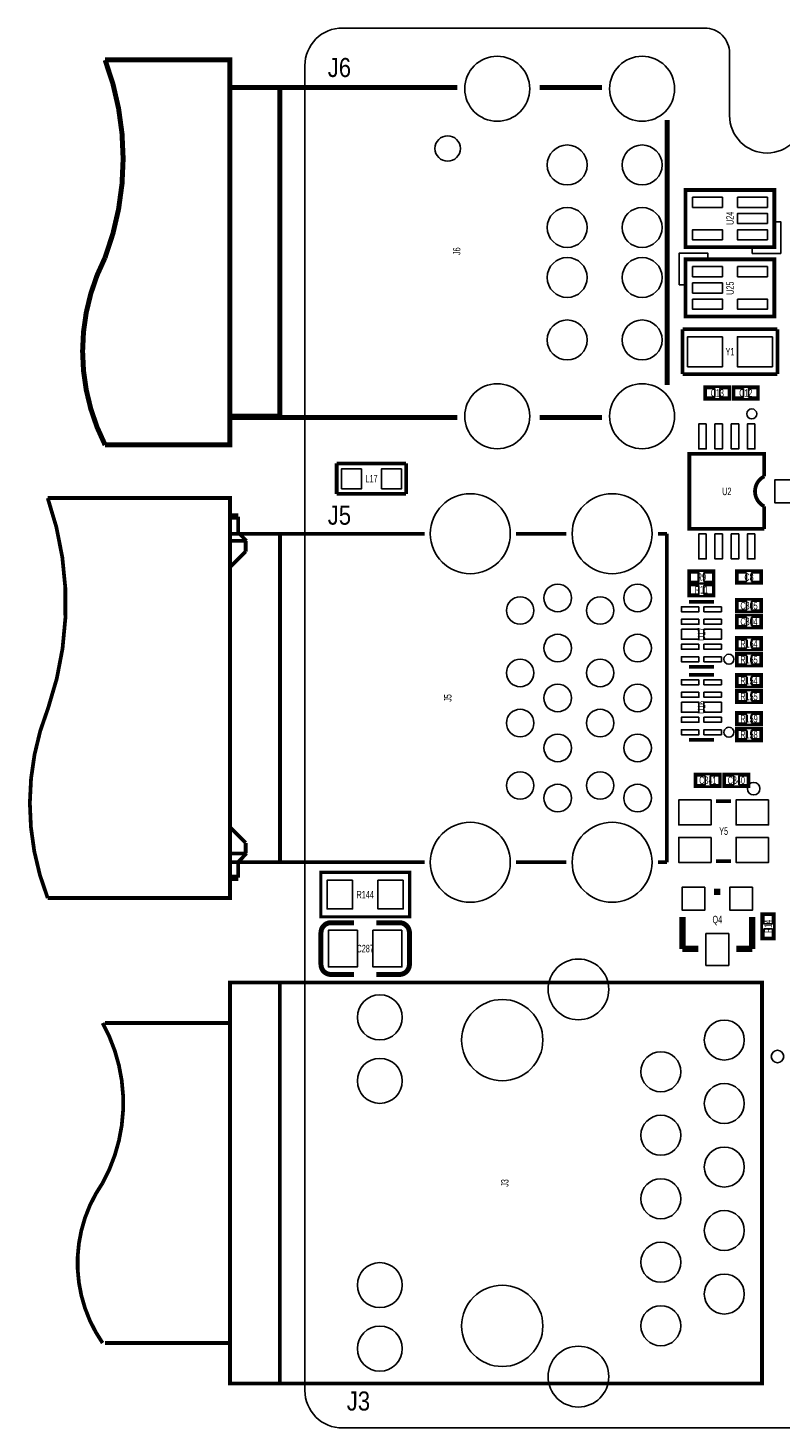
# Model space of a CAD drawing. Extents: x -11 to 92, y 0 to 58.
# Tile 1 of 7: x -11 to 19, y 0 to 56. Entities that reach past the tile are written whole.
import ezdxf
from ezdxf.enums import TextEntityAlignment as Align

# ---------------------------------------------------------------- set-up
doc = ezdxf.new("R2010")
doc.units = 0
for name, color, linetype in [('BG_OUTLINE', 12, 'CONTINUOUS'), ('BG_SILKSCREEN_TOP', 7, 'CONTINUOUS'), ('PG_SILKSCREEN_TOP', 253, 'CONTINUOUS'), ('PIN_TOP', 92, 'CONTINUOUS'), ('RD_SILKSCREEN_TOP', 85, 'CONTINUOUS')]:
    doc.layers.add(name, color=color, linetype=linetype)

msp = doc.modelspace()

# ---------------------------------------------------------------- linework, layer by layer
at = {"layer": 'BG_OUTLINE'}
msp.add_lwpolyline([(83.49996, 55.999888, -0.414214), (85.000084, 54.500018), (85.000084, 1.500124, -0.414249), (83.49996, 0), (1.500124, 0, -0.41426), (0, 1.500124), (0, 54.500018, -0.414229), (1.500124, 55.999888), (15.999968, 55.999888, -0.414239), (16.999966, 54.99989), (16.999966, 52.500022, 0.414244), (18.50009, 50.999898, 0.414203), (19.99996, 52.500022), (19.99996, 54.99989, -0.414224), (20.999958, 55.999888)], format="xyb", close=True, dxfattribs=at)
at = {"layer": 'PG_SILKSCREEN_TOP'}
for points, const_width in [([(-8.000009, 39.320216), (-3.000019, 39.320216), (-3.000019, 54.720236), (-8.000009, 54.720236)], 0.2), ([(6.099988, 40.420214), (-3.000019, 40.420214), (-3.000019, 53.620238), (6.099988, 53.620238)], 0.2), ([(-3.000019, 40.470328), (-1.000023, 40.470328), (-1.000023, 53.620238), (-3.000019, 53.620238)], 0.2), ([(9.399981, 53.620238), (11.899976, 53.620238)], 0.2), ([(14.499996, 52.320215), (14.499996, 41.720237)], 0.2), ([(15.24, 47.235999), (15.24, 49.521999), (18.796, 49.521999), (18.796, 47.235999), (15.24, 47.235999)], 0.1524), ([(18.796, 46.744001), (18.796, 44.458001), (15.24, 44.458001), (15.24, 46.744001), (18.796, 46.744001)], 0.1524), ([(15.11808, 43.95216), (18.91792, 43.95216)], 0.14986), ([(15.11808, 42.15384), (15.11808, 43.95216)], 0.14986), ([(18.91792, 43.95216), (18.91792, 42.15384)], 0.14986), ([(18.91792, 42.15384), (15.11808, 42.15384)], 0.14986), ([(17.018, 41.656), (16.002, 41.656), (16.002, 41.148), (17.018, 41.148), (17.018, 41.656)], 0.1016), ([(17.145, 41.148), (18.161, 41.148), (18.161, 41.656), (17.145, 41.656), (17.145, 41.148)], 0.1016), ([(11.899976, 40.420214), (9.399981, 40.420214)], 0.2), ([(1.27, 37.3634), (1.27, 38.5826)], 0.1524), ([(1.27, 38.5826), (4.0513, 38.5826)], 0.1524), ([(4.0513, 38.5826), (4.0513, 37.3634)], 0.1524), ([(18.390997, 35.965003), (15.391003, 35.965003), (15.391003, 38.964997), (18.390997, 38.964997), (18.390997, 38.064999)], 0.150012), ([(-10.299243, 37.200103), (-2.999232, 37.200103), (-2.999232, 29.200094)], 0.150012), ([(4.0513, 37.3634), (1.27, 37.3634)], 0.1524), ([(-2.999232, 36.456899), (-2.669032, 36.456899)], 0.254), ([(-2.999232, 36.456899), (-2.999232, 35.484105)], 0.150012), ([(-2.669032, 36.456899), (-2.669032, 35.816794)], 0.150012), ([(18.390997, 36.865001), (18.390997, 35.965003)], 0.150012), ([(-2.999232, 22.629089), (-0.999236, 22.629089), (-0.999236, 35.771099), (-2.999232, 35.771099), (1.34018, 35.771099), (2.419858, 35.771099), (4.788357, 35.771099)], 0.150012), ([(-2.669032, 35.816794), (-2.336343, 35.484105)], 0.150012), ([(8.451063, 35.771099), (10.467873, 35.771099)], 0.150012), ([(14.130579, 35.771099), (14.493773, 35.771099)], 0.150012), ([(14.493773, 35.771099), (14.493773, 22.629089)], 0.150012), ([(-2.999232, 35.484105), (-2.371827, 35.484105)], 0.150012), ([(-2.371827, 35.484105), (-2.371827, 35.059899)], 0.150012), ([(-2.371827, 35.059899), (-2.999232, 34.434983)], 0.150012), ([(-2.999232, 34.434983), (-2.999232, 24.132794)], 0.150012), ([(15.367, 33.782), (16.383, 33.782), (16.383, 34.29), (15.367, 34.29), (15.367, 33.782)], 0.1016), ([(18.288, 34.29), (17.272, 34.29), (17.272, 33.782), (18.288, 33.782), (18.288, 34.29)], 0.1016), ([(16.383, 33.782), (15.367, 33.782), (15.367, 33.274), (16.383, 33.274), (16.383, 33.782)], 0.1016), ([(15.374899, 33.049997), (16.375101, 33.049997)], 0.150089), ([(17.272, 32.639), (18.288, 32.639), (18.288, 33.147), (17.272, 33.147), (17.272, 32.639)], 0.1016), ([(17.272, 32.004), (18.288, 32.004), (18.288, 32.512), (17.272, 32.512), (17.272, 32.004)], 0.1016), ([(17.272, 31.115), (18.288, 31.115), (18.288, 31.623), (17.272, 31.623), (17.272, 31.115)], 0.1016), ([(17.272, 30.48), (18.288, 30.48), (18.288, 30.988), (17.272, 30.988), (17.272, 30.48)], 0.1016), ([(15.374899, 30.450003), (16.375101, 30.450003)], 0.150089), ([(15.374899, 30.128997), (16.375101, 30.128997)], 0.150089), ([(17.272, 29.6418), (18.288, 29.6418), (18.288, 30.1498), (17.272, 30.1498), (17.272, 29.6418)], 0.1016), ([(-10.299243, 21.200085), (-2.999232, 21.200085), (-2.999232, 29.200094)], 0.150012), ([(17.272, 29.0068), (18.288, 29.0068), (18.288, 29.5148), (17.272, 29.5148), (17.272, 29.0068)], 0.1016), ([(17.272, 28.1178), (18.288, 28.1178), (18.288, 28.6258), (17.272, 28.6258), (17.272, 28.1178)], 0.1016), ([(17.272, 27.4828), (18.288, 27.4828), (18.288, 27.9908), (17.272, 27.9908), (17.272, 27.4828)], 0.1016), ([(15.374899, 27.529003), (16.375101, 27.529003)], 0.150089), ([(16.637, 26.162), (15.621, 26.162), (15.621, 25.654), (16.637, 25.654), (16.637, 26.162)], 0.1016), ([(16.764, 25.654), (17.78, 25.654), (17.78, 26.162), (16.764, 26.162), (16.764, 25.654)], 0.1016), ([(17.063999, 25.075998), (16.464001, 25.075998)], 0.150012), ([(-2.999232, 24.031194), (-2.371827, 23.403789)], 0.150012), ([(-2.999232, 22.982199), (-2.999232, 22.006789)], 0.150012), ([(-2.999232, 22.982199), (-2.371827, 22.982199)], 0.150012), ([(-2.336343, 22.982199), (-2.669032, 22.649383)], 0.150012), ([(-2.371827, 23.403789), (-2.371827, 22.982199)], 0.150012), ([(4.788357, 22.629089), (1.719859, 22.629089), (0.840156, 22.629089), (-2.999232, 22.629089)], 0.150012), ([(-2.669032, 22.649383), (-2.669032, 22.006789)], 0.150012), ([(8.451063, 22.629089), (10.467873, 22.629089)], 0.150012), ([(14.130579, 22.629089), (14.493773, 22.629089)], 0.150012), ([(17.063999, 22.676002), (16.464001, 22.676002)], 0.150012), ([(-2.999232, 22.006789), (-2.669032, 22.006789)], 0.254), ([(4.191, 20.447), (0.635, 20.447), (0.635, 22.225), (4.191, 22.225), (4.191, 20.447)], 0.127), ([(16.637, 21.4503), (16.383, 21.4503)], 0.254), ([(3.783076, 20.21205), (2.863088, 20.21205)], 0.199898), ([(15.113, 19.1643), (15.113, 20.4343)], 0.254), ([(17.907, 19.1643), (17.907, 20.4343)], 0.254), ([(18.288, 20.574), (18.288, 19.558), (18.796, 19.558), (18.796, 20.574), (18.288, 20.574)], 0.1016), ([(15.748, 19.1643), (15.113, 19.1643)], 0.254), ([(17.272, 19.1643), (17.907, 19.1643)], 0.254), ([(1.042924, 18.14195), (1.962912, 18.14195)], 0.199898), ([(-3.000096, 1.779829), (-1.0001, 1.779829), (-1.0001, 17.819827), (18.299913, 17.819827), (18.299913, 1.779829), (-3.000096, 1.779829), (-3.000096, 17.819827), (-1.0001, 17.819827)], 0.150012), ([(-8.000086, 3.399815), (-3.000096, 3.399815), (-3.000096, 16.199841), (-8.000086, 16.199841)], 0.150012)]:
    msp.add_lwpolyline(points, dxfattribs=dict(at, const_width=const_width))
for points, const_width in [([(-8.000009, 46.820226, 0.182961), (-8.000009, 54.720236)], 0.2), ([(-8.000009, 39.320216, -0.240364), (-8.000009, 46.820226)], 0.2), ([(18.390997, 36.865001, -0.618031), (18.390997, 38.064999)], 0.150012), ([(-10.299243, 37.200103, -0.169628), (-10.280142, 28.800095)], 0.150012), ([(-10.280142, 28.800095, 0.190343), (-10.299243, 21.200085)], 0.150012), ([(1.962912, 20.21205), (1.042924, 20.21205, 0.4144), (0.643128, 19.812)], 0.199898), ([(4.183126, 18.542), (4.183126, 19.812, 0.414214), (3.783076, 20.21205)], 0.199898), ([(0.643128, 19.812), (0.642874, 18.542, 0.414214), (1.042924, 18.14195)], 0.199898), ([(2.863088, 18.14195), (3.783076, 18.14195, 0.414214), (4.183126, 18.542)], 0.199898), ([(-8.100085, 9.799828, 0.258538), (-8.100085, 16.199841)], 0.150012), ([(-8.100085, 3.399815, -0.313617), (-8.100085, 9.799828)], 0.150012)]:
    msp.add_lwpolyline(points, format="xyb", dxfattribs=dict(at, const_width=const_width))
for points in [[(17.907, 47.235999), (17.907, 46.981999), (19.05, 46.981999), (19.05, 48.251999), (18.796, 48.251999), (18.796, 47.235999)], [(16.129, 46.744001), (16.129, 46.998001), (14.986, 46.998001), (14.986, 45.728001), (15.24, 45.728001), (15.24, 46.744001)]]:
    msp.add_lwpolyline(points, close=True, dxfattribs=at)
for points in [[(18.090998, 40.564994, 1), (17.691002, 40.565006, 1)], [(17.174997, 30.750002, 1), (16.775003, 30.749998, 1)], [(17.174997, 27.829002, 1), (16.775003, 27.828998, 1)], [(18.213984, 25.575997, 1), (17.714016, 25.576003, 1)], [(19.172987, 14.859, 1), (18.673008, 14.858993, 1)]]:
    msp.add_lwpolyline(points, format="xyb", close=True, dxfattribs=at)
at = {"layer": 'PIN_TOP'}
for points in [[(16.715003, 48.82581), (15.521203, 48.82581), (15.521203, 49.23221), (16.715003, 49.23221)], [(18.514797, 48.82581), (17.320997, 48.82581), (17.320997, 49.23221), (18.514797, 49.23221)], [(18.514797, 48.175799), (17.320997, 48.175799), (17.320997, 48.582199), (18.514797, 48.582199)], [(16.715003, 47.525788), (15.521203, 47.525788), (15.521203, 47.932188), (16.715003, 47.932188)], [(18.514797, 47.525788), (17.320997, 47.525788), (17.320997, 47.932188), (18.514797, 47.932188)], [(15.521203, 46.454212), (16.715003, 46.454212), (16.715003, 46.047812), (15.521203, 46.047812)], [(17.320997, 46.454212), (18.514797, 46.454212), (18.514797, 46.047812), (17.320997, 46.047812)], [(15.521203, 45.804201), (16.715003, 45.804201), (16.715003, 45.397801), (15.521203, 45.397801)], [(15.521203, 45.15419), (16.715003, 45.15419), (16.715003, 44.74779), (15.521203, 44.74779)], [(17.320997, 45.15419), (18.514797, 45.15419), (18.514797, 44.74779), (17.320997, 44.74779)], [(16.717264, 43.652948), (16.717264, 42.453052), (15.317216, 42.453052), (15.317216, 43.652948)], [(18.718784, 43.652948), (18.718784, 42.453052), (17.318736, 42.453052), (17.318736, 43.652948)], [(16.409924, 41.577006), (16.409924, 41.226994), (16.059912, 41.226994), (16.059912, 41.577006)], [(16.960088, 41.577006), (16.960088, 41.226994), (16.610076, 41.226994), (16.610076, 41.577006)], [(17.202912, 41.226994), (17.202912, 41.577006), (17.552924, 41.577006), (17.552924, 41.226994)], [(17.753076, 41.226994), (17.753076, 41.577006), (18.103088, 41.577006), (18.103088, 41.226994)], [(16.065995, 40.164995), (16.065995, 39.164997), (15.765996, 39.164997), (15.765996, 40.164995)], [(16.716007, 40.164995), (16.716007, 39.164997), (16.416007, 39.164997), (16.416007, 40.164995)], [(17.365993, 40.164995), (17.365993, 39.164997), (17.065993, 39.164997), (17.065993, 40.164995)], [(18.016004, 40.164995), (18.016004, 39.164997), (17.716005, 39.164997), (17.716005, 40.164995)], [(2.26695, 38.37305), (2.26695, 37.57295), (1.46685, 37.57295), (1.46685, 38.37305)], [(3.86715, 38.37305), (3.86715, 37.57295), (3.06705, 37.57295), (3.06705, 38.37305)], [(20.0787, 37.0078), (18.8087, 37.0078), (18.8087, 37.9222), (20.0787, 37.9222)], [(16.065995, 35.765003), (16.065995, 34.765005), (15.765996, 34.765005), (15.765996, 35.765003)], [(16.716007, 35.765003), (16.716007, 34.765005), (16.416007, 34.765005), (16.416007, 35.765003)], [(17.365993, 35.765003), (17.365993, 34.765005), (17.065993, 34.765005), (17.065993, 35.765003)], [(18.016004, 35.765003), (18.016004, 34.765005), (17.716005, 34.765005), (17.716005, 35.765003)], [(15.424912, 33.860994), (15.424912, 34.211006), (15.774924, 34.211006), (15.774924, 33.860994)], [(15.975076, 33.860994), (15.975076, 34.211006), (16.325088, 34.211006), (16.325088, 33.860994)], [(17.679924, 34.211006), (17.679924, 33.860994), (17.329912, 33.860994), (17.329912, 34.211006)], [(18.230088, 34.211006), (18.230088, 33.860994), (17.880076, 33.860994), (17.880076, 34.211006)], [(15.774924, 33.703006), (15.774924, 33.352994), (15.424912, 33.352994), (15.424912, 33.703006)], [(16.325088, 33.703006), (16.325088, 33.352994), (15.975076, 33.352994), (15.975076, 33.703006)], [(17.329912, 32.717994), (17.329912, 33.068006), (17.679924, 33.068006), (17.679924, 32.717994)], [(17.880076, 32.717994), (17.880076, 33.068006), (18.230088, 33.068006), (18.230088, 32.717994)], [(15.774988, 32.849998), (15.774988, 32.649998), (15.074989, 32.649998), (15.074989, 32.849998)], [(16.675011, 32.849998), (16.675011, 32.649998), (15.975013, 32.649998), (15.975013, 32.849998)], [(15.774988, 32.349999), (15.774988, 32.149999), (15.074989, 32.149999), (15.074989, 32.349999)], [(15.074989, 31.95), (15.774988, 31.95), (15.774988, 31.55), (15.074989, 31.55)], [(16.675011, 32.349999), (16.675011, 32.149999), (15.975013, 32.149999), (15.975013, 32.349999)], [(15.975013, 31.95), (16.675011, 31.95), (16.675011, 31.55), (15.975013, 31.55)], [(17.329912, 32.082994), (17.329912, 32.433006), (17.679924, 32.433006), (17.679924, 32.082994)], [(17.880076, 32.082994), (17.880076, 32.433006), (18.230088, 32.433006), (18.230088, 32.082994)], [(17.329912, 31.193994), (17.329912, 31.544006), (17.679924, 31.544006), (17.679924, 31.193994)], [(17.880076, 31.193994), (17.880076, 31.544006), (18.230088, 31.544006), (18.230088, 31.193994)], [(15.774988, 31.350001), (15.774988, 31.150001), (15.074989, 31.150001), (15.074989, 31.350001)], [(15.774988, 30.850002), (15.774988, 30.650002), (15.074989, 30.650002), (15.074989, 30.850002)], [(16.675011, 31.350001), (16.675011, 31.150001), (15.975013, 31.150001), (15.975013, 31.350001)], [(16.675011, 30.850002), (16.675011, 30.650002), (15.975013, 30.650002), (15.975013, 30.850002)], [(17.329912, 30.558994), (17.329912, 30.909006), (17.679924, 30.909006), (17.679924, 30.558994)], [(17.880076, 30.558994), (17.880076, 30.909006), (18.230088, 30.909006), (18.230088, 30.558994)], [(15.774988, 29.928998), (15.774988, 29.728998), (15.074989, 29.728998), (15.074989, 29.928998)], [(16.675011, 29.928998), (16.675011, 29.728998), (15.975013, 29.728998), (15.975013, 29.928998)], [(17.329912, 29.720794), (17.329912, 30.070806), (17.679924, 30.070806), (17.679924, 29.720794)], [(17.880076, 29.720794), (17.880076, 30.070806), (18.230088, 30.070806), (18.230088, 29.720794)], [(15.774988, 29.428999), (15.774988, 29.228999), (15.074989, 29.228999), (15.074989, 29.428999)], [(16.675011, 29.428999), (16.675011, 29.228999), (15.975013, 29.228999), (15.975013, 29.428999)], [(17.329912, 29.085794), (17.329912, 29.435806), (17.679924, 29.435806), (17.679924, 29.085794)], [(17.880076, 29.085794), (17.880076, 29.435806), (18.230088, 29.435806), (18.230088, 29.085794)], [(15.074989, 29.029), (15.774988, 29.029), (15.774988, 28.629), (15.074989, 28.629)], [(15.975013, 29.029), (16.675011, 29.029), (16.675011, 28.629), (15.975013, 28.629)], [(15.774988, 28.429001), (15.774988, 28.229001), (15.074989, 28.229001), (15.074989, 28.429001)], [(16.675011, 28.429001), (16.675011, 28.229001), (15.975013, 28.229001), (15.975013, 28.429001)], [(17.329912, 28.196794), (17.329912, 28.546806), (17.679924, 28.546806), (17.679924, 28.196794)], [(17.880076, 28.196794), (17.880076, 28.546806), (18.230088, 28.546806), (18.230088, 28.196794)], [(15.774988, 27.929002), (15.774988, 27.729002), (15.074989, 27.729002), (15.074989, 27.929002)], [(16.675011, 27.929002), (16.675011, 27.729002), (15.975013, 27.729002), (15.975013, 27.929002)], [(17.329912, 27.561794), (17.329912, 27.911806), (17.679924, 27.911806), (17.679924, 27.561794)], [(17.880076, 27.561794), (17.880076, 27.911806), (18.230088, 27.911806), (18.230088, 27.561794)], [(16.028924, 26.083006), (16.028924, 25.732994), (15.678912, 25.732994), (15.678912, 26.083006)], [(16.579088, 26.083006), (16.579088, 25.732994), (16.229076, 25.732994), (16.229076, 26.083006)], [(16.821912, 25.732994), (16.821912, 26.083006), (17.171924, 26.083006), (17.171924, 25.732994)], [(17.372076, 25.732994), (17.372076, 26.083006), (17.722088, 26.083006), (17.722088, 25.732994)], [(16.263988, 25.12601), (16.263988, 24.126012), (14.963991, 24.126012), (14.963991, 25.12601)], [(18.564009, 25.12601), (18.564009, 24.126012), (17.264012, 24.126012), (17.264012, 25.12601)], [(16.263988, 23.625988), (16.263988, 22.62599), (14.963991, 22.62599), (14.963991, 23.625988)], [(18.564009, 23.625988), (18.564009, 22.62599), (17.264012, 22.62599), (17.264012, 23.625988)], [(1.905, 21.9075), (1.905, 20.7645), (0.889, 20.7645), (0.889, 21.9075)], [(3.937, 21.9075), (3.937, 20.7645), (2.921, 20.7645), (2.921, 21.9075)], [(16.0147, 21.6281), (16.0147, 20.7137), (15.1003, 20.7137), (15.1003, 21.6281)], [(17.9197, 21.6281), (17.9197, 20.7137), (17.0053, 20.7137), (17.0053, 21.6281)], [(18.366994, 20.516088), (18.717006, 20.516088), (18.717006, 20.166076), (18.366994, 20.166076)], [(2.102993, 19.911949), (2.102993, 18.442051), (0.942975, 18.442051), (0.942975, 19.911949)], [(3.883025, 19.911949), (3.883025, 18.442051), (2.723007, 18.442051), (2.723007, 19.911949)], [(16.9672, 19.7739), (16.9672, 18.5039), (16.0528, 18.5039), (16.0528, 19.7739)], [(18.366994, 19.965924), (18.717006, 19.965924), (18.717006, 19.615912), (18.366994, 19.615912)]]:
    msp.add_lwpolyline(points, close=True, dxfattribs=at)
for centre, radius in [((7.699985, 53.570124), 1.299997), ((13.500075, 53.570124), 1.299997), ((5.715, 51.181), 0.508), ((10.500081, 50.520321), 0.799998), ((13.500075, 50.520321), 0.799998), ((10.500081, 48.020224), 0.799998), ((13.500075, 48.020224), 0.799998), ((10.500081, 46.020228), 0.799998), ((13.500075, 46.020228), 0.799998), ((10.500081, 43.520131), 0.799998), ((13.500075, 43.520131), 0.799998), ((7.699985, 40.470328), 1.299997), ((13.500075, 40.470328), 1.299997), ((6.619773, 35.771099), 1.6002), ((12.299163, 35.771099), 1.6002), ((10.119868, 33.200594), 0.549999), ((13.320268, 33.200594), 0.549999), ((8.618779, 32.700189), 0.549999), ((11.819179, 32.700189), 0.549999), ((10.119868, 31.199099), 0.549999), ((13.320268, 31.199099), 0.549999), ((8.618779, 30.200905), 0.549999), ((11.819179, 30.200905), 0.549999), ((10.119868, 29.200094), 0.549999), ((13.320268, 29.200094), 0.549999), ((8.618779, 28.199283), 0.549999), ((11.819179, 28.199283), 0.549999), ((10.119868, 27.201089), 0.549999), ((13.320268, 27.201089), 0.549999), ((8.618779, 25.699999), 0.549999), ((11.819179, 25.699999), 0.549999), ((10.119868, 25.199594), 0.549999), ((13.320268, 25.199594), 0.549999), ((6.619773, 22.629089), 1.6002), ((12.299163, 22.629089), 1.6002), ((10.949915, 17.544821), 1.214996), ((2.999715, 16.424935), 0.899998), ((7.899908, 15.514828), 1.625003), ((16.789908, 15.519933), 0.799998), ((2.999715, 13.884935), 0.899998), ((14.249908, 14.249933), 0.799998), ((16.789908, 12.979933), 0.799998), ((14.249908, 11.709933), 0.799998), ((16.789908, 10.439933), 0.799998), ((14.249908, 9.169933), 0.799998), ((16.789908, 7.899933), 0.799998), ((14.249908, 6.629933), 0.799998), ((2.999715, 5.714721), 0.899998), ((7.899908, 4.084828), 1.625003), ((16.789908, 5.359933), 0.799998), ((14.249908, 4.089933), 0.799998), ((2.999715, 3.174721), 0.899998), ((10.949915, 2.054835), 1.214996)]:
    msp.add_circle(centre, radius, dxfattribs=at)

# ---------------------------------------------------------------- texts
at = {"layer": 'BG_SILKSCREEN_TOP', "width": 0.866667}
for s, p in [('J6', (0.9144, 54.0385)), ('J5', (0.9144, 36.1315)), ('J3', (1.6764, 0.6985))]:
    msp.add_text(s, height=0.762, dxfattribs=at).set_placement(p)
at = {"layer": 'RD_SILKSCREEN_TOP', "width": 0.699348}
for s, p in [('U24', (17.167987, 48.386873)), ('J6', (6.225007, 47.070086)), ('U25', (17.167987, 45.592873)), ('U17', (16.024987, 31.749873)), ('J5', (5.869305, 29.199967)), ('U16', (16.024987, 28.828873)), ('R14', (18.691987, 20.065873)), ('J3', (8.149895, 9.799701))]:
    msp.add_text(s, height=0.299999, rotation=90, dxfattribs=at).set_placement(p, align=Align.CENTER)
for s, p in [('Y1', (17.018, 42.902988)), ('C13', (16.51, 41.251988)), ('C12', (17.653, 41.251988)), ('L17', (2.667, 37.822988)), ('U2', (16.891, 37.314988)), ('R9', (15.875, 33.885988)), ('C8', (17.78, 33.885988)), ('R11', (15.875, 33.377988)), ('C305', (17.78, 32.742988)), ('C304', (17.78, 32.107988)), ('R164', (17.78, 31.218988)), ('R165', (17.78, 30.583988)), ('R154', (17.78, 29.745788)), ('R155', (17.78, 29.110788)), ('R159', (17.78, 28.221788)), ('R158', (17.78, 27.586788)), ('C341', (16.129, 25.757988)), ('C340', (17.272, 25.758013)), ('Y5', (16.764, 23.726013)), ('R144', (2.413, 21.186013)), ('Q4', (16.51, 20.189063)), ('C287', (2.413, 19.027013))]:
    msp.add_text(s, height=0.299999, dxfattribs=at).set_placement(p, align=Align.CENTER)

doc.saveas('drawing.dxf')
